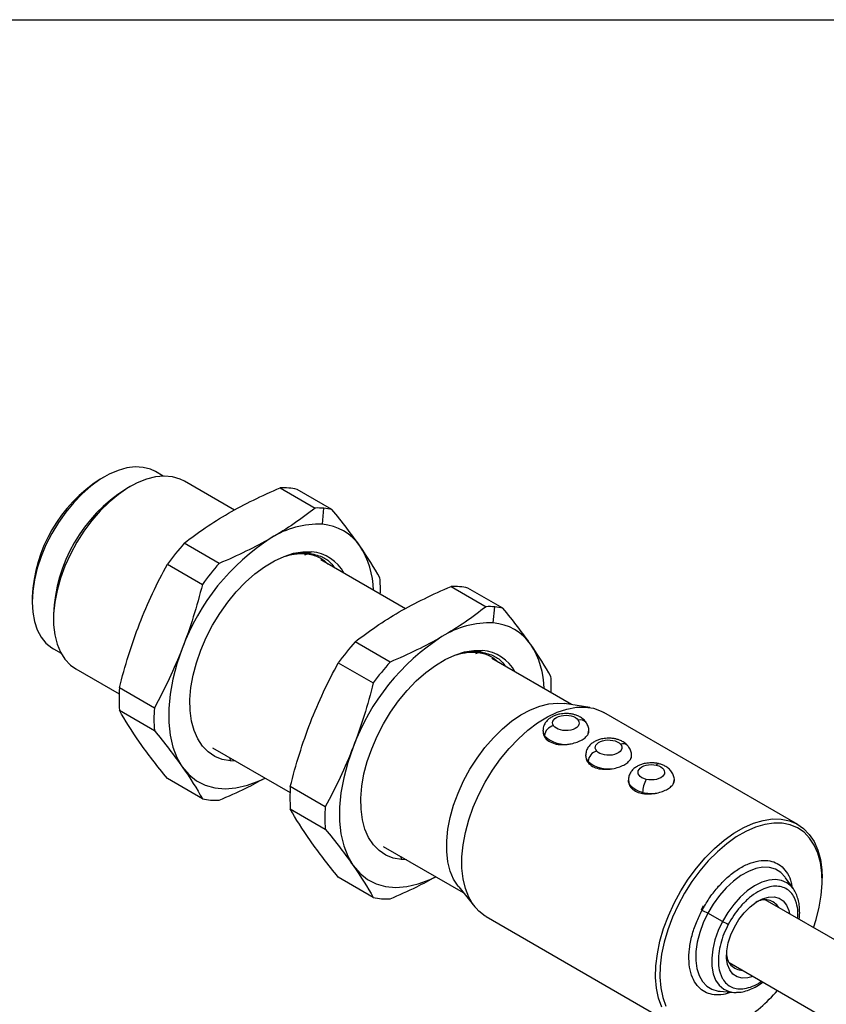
# Model space of a CAD drawing. Header units: millimetres. Extents: x 10 to 410, y 10 to 314.
# Tile 7 of 8: x 286 to 352, y 233 to 314. Entities that reach past the tile are written whole.
import ezdxf

# ---------------------------------------------------------------- set-up
doc = ezdxf.new("R2010")
doc.units = ezdxf.units.MM
doc.header["$LTSCALE"] = 1.5
doc.layers.add('TEXT', color=140, linetype='Continuous', lineweight=25)

msp = doc.modelspace()

# ---------------------------------------------------------------- linework, layer by layer
for p, q in [((292.567, 276.502), (292.208, 276.294)), ((297.434, 276.556), (296.801, 276.921)), ((294.689, 275.692), (294.329, 275.484)), ((303.324, 273.742), (299.176, 276.137)), ((307.11, 275.58), (310.002, 273.911)), ((311.392, 273.786), (308.5, 275.456)), ((310.594, 272.568), (310.714, 273.893)), ((302.057, 269.324), (299.165, 270.994)), ((309.151, 270.025), (309.372, 270.13)), ((309.71, 270.29), (309.464, 270.173)), ((297.775, 269.265), (300.667, 267.595)), ((317.466, 265.578), (310.465, 269.62)), ((321.252, 267.416), (324.144, 265.747)), ((325.534, 265.622), (322.642, 267.292)), ((286.582, 266.549), (286.582, 266.134)), ((324.736, 264.404), (324.856, 265.729)), ((288.344, 265.117), (288.344, 264.702)), ((316.199, 261.16), (313.307, 262.83)), ((288.336, 262.258), (288.969, 261.893)), ((323.294, 261.861), (323.515, 261.966)), ((323.852, 262.126), (323.606, 262.009)), ((311.917, 261.101), (314.809, 259.431)), ((331.221, 257.638), (324.607, 261.455)), ((290.203, 260.594), (293.776, 258.531)), ((296.695, 257.356), (293.803, 259.026)), ((332.727, 257.399), (330.636, 257.73)), ((293.803, 257.173), (296.695, 255.504)), ((349.937, 247.73), (333.896, 256.99)), ((328.846, 255.471), (328.846, 255.436)), ((328.976, 255.072), (328.976, 254.985)), ((332.592, 255.21), (332.626, 255.436)), ((332.646, 255.435), (332.646, 255.471)), ((301.493, 254.077), (307.918, 250.367)), ((332.382, 253.43), (332.382, 253.395)), ((336.182, 253.395), (336.182, 253.43)), ((302.918, 253.254), (302.992, 252.976)), ((303.424, 252.961), (302.992, 252.976)), ((332.582, 252.939), (332.582, 252.843)), ((300.667, 249.851), (297.775, 251.521)), ((335.917, 251.389), (335.917, 251.354)), ((339.663, 251.128), (339.697, 251.354)), ((339.717, 251.353), (339.717, 251.389)), ((310.837, 249.192), (307.945, 250.862)), ((337.101, 250.284), (337.101, 250.373)), ((307.945, 249.009), (310.837, 247.339)), ((315.635, 245.913), (322.248, 242.095)), ((317.06, 245.09), (317.135, 244.812)), ((317.567, 244.797), (317.135, 244.812)), ((314.809, 241.687), (311.917, 243.357)), ((349.575, 242.383), (348.931, 243.319)), ((351.957, 243.058), (351.957, 243.266)), ((321.875, 242.555), (323.208, 240.91)), ((349.575, 242.383), (349.527, 242.449)), ((402.038, 209.859), (347.246, 241.489)), ((342.114, 240.988), (341.931, 240.639)), ((324.147, 240.102), (340.188, 230.842)), ((343.713, 239.7), (342.489, 240.37)), ((344.246, 236.293), (399.038, 204.662)), ((343.505, 233.919), (344.637, 233.829))]:
    msp.add_line(p, q)
at = {"flags": 128}
for points in [[(296.801, 276.921), (296.384, 277.119), (295.776, 277.278), (295.117, 277.316), (294.418, 277.232), (293.69, 277.027), (292.944, 276.706), (292.192, 276.272), (291.447, 275.732), (290.719, 275.096), (290.02, 274.373), (289.361, 273.575), (288.753, 272.713), (288.205, 271.803), (287.726, 270.857), (287.323, 269.892), (287.003, 268.922), (286.77, 267.962), (286.63, 267.028), (286.582, 266.134), (286.63, 265.295), (286.77, 264.524), (287.003, 263.832), (287.323, 263.232), (287.726, 262.731), (288.205, 262.339), (288.336, 262.258)], [(299.176, 276.137), (298.818, 276.313), (298.194, 276.497), (297.518, 276.557), (296.798, 276.493), (296.047, 276.306), (295.275, 275.999), (294.494, 275.576), (293.716, 275.044), (292.953, 274.41), (292.216, 273.685), (291.517, 272.879), (290.866, 272.005), (290.273, 271.076), (289.746, 270.105), (289.295, 269.108), (288.925, 268.1), (288.643, 267.096), (288.452, 266.111), (288.356, 265.16), (288.356, 264.258), (288.452, 263.418), (288.643, 262.653), (288.925, 261.975), (289.295, 261.394), (289.746, 260.918), (290.203, 260.594)], [(302.992, 252.976), (302.316, 253.102), (301.698, 253.352), (301.148, 253.723), (300.674, 254.21), (300.282, 254.804), (299.979, 255.498), (299.769, 256.282), (299.656, 257.144), (299.639, 258.071), (299.721, 259.05), (299.899, 260.066), (300.171, 261.106), (300.534, 262.153), (300.981, 263.193), (301.507, 264.21), (302.103, 265.189), (302.761, 266.117), (303.471, 266.979), (304.224, 267.763), (305.008, 268.458), (305.811, 269.053), (306.622, 269.54), (307.429, 269.912), (308.22, 270.163), (308.984, 270.29), (309.71, 270.29)], [(299.003, 262.29), (298.56, 261.016), (298.222, 259.751), (297.995, 258.511), (297.88, 257.313), (297.88, 256.173), (297.995, 255.108), (298.222, 254.13), (298.56, 253.254), (299.003, 252.492)], [(317.135, 244.812), (316.458, 244.938), (315.84, 245.188), (315.29, 245.559), (314.816, 246.046), (314.424, 246.64), (314.122, 247.334), (313.912, 248.118), (313.798, 248.98), (313.781, 249.907), (313.863, 250.886), (314.041, 251.902), (314.313, 252.942), (314.676, 253.989), (315.123, 255.029), (315.649, 256.046), (316.245, 257.025), (316.903, 257.953), (317.614, 258.815), (318.366, 259.599), (319.15, 260.294), (319.953, 260.889), (320.764, 261.376), (321.571, 261.748), (322.362, 261.999), (323.126, 262.125), (323.852, 262.126)], [(321.875, 242.555), (321.831, 242.611), (321.461, 243.193), (321.179, 243.871), (320.988, 244.636), (320.892, 245.476), (320.892, 246.378), (320.988, 247.328), (321.179, 248.313), (321.461, 249.317), (321.831, 250.326), (322.282, 251.323), (322.808, 252.293), (323.402, 253.222), (324.053, 254.097), (324.752, 254.903), (325.489, 255.628), (326.252, 256.261), (327.03, 256.794), (327.811, 257.217), (328.583, 257.524), (329.334, 257.711), (330.054, 257.774), (330.636, 257.73)], [(324.147, 240.102), (324.075, 240.145), (323.542, 240.551), (323.085, 241.07), (322.712, 241.694), (322.428, 242.414), (322.236, 243.22), (322.139, 244.101), (322.139, 245.044), (322.236, 246.037), (322.428, 247.065), (322.712, 248.113), (323.085, 249.167), (323.542, 250.213), (324.075, 251.236), (324.677, 252.22), (325.341, 253.153), (326.057, 254.022), (326.813, 254.813), (327.601, 255.517), (328.409, 256.122), (329.226, 256.622), (330.039, 257.008), (330.839, 257.275), (331.613, 257.419), (332.35, 257.439), (333.041, 257.335), (333.675, 257.106), (333.896, 256.99)], [(313.145, 254.126), (312.702, 252.852), (312.365, 251.587), (312.137, 250.347), (312.022, 249.149), (312.022, 248.009), (312.137, 246.944), (312.365, 245.966), (312.702, 245.09), (313.145, 244.328)], [(338.232, 252.63), (338.291, 252.701), (338.348, 252.744), (338.4, 252.757), (338.415, 252.755)], [(299.003, 252.492), (299.545, 251.853), (300.179, 251.346), (300.897, 250.978), (301.688, 250.755), (302.543, 250.678), (303.449, 250.75), (304.394, 250.969), (305.366, 251.332), (305.849, 251.562)], [(337.101, 250.373), (336.801, 250.462), (336.533, 250.58), (336.305, 250.725), (336.125, 250.89), (335.999, 251.07), (335.93, 251.261), (335.917, 251.391)], [(339.717, 251.386), (339.714, 251.321), (339.663, 251.128)], [(338.674, 232.605), (338.412, 233.348), (338.244, 234.174), (338.171, 235.071), (338.195, 236.028), (338.316, 237.031), (338.531, 238.065), (338.838, 239.116), (339.233, 240.17), (339.709, 241.211), (340.26, 242.226), (340.879, 243.199), (341.557, 244.117), (342.283, 244.967), (343.049, 245.737), (343.843, 246.417), (344.654, 246.997), (345.471, 247.469), (346.282, 247.825), (347.076, 248.062), (347.842, 248.176), (348.568, 248.165), (349.246, 248.029), (349.865, 247.77), (350.416, 247.392), (350.892, 246.901), (351.287, 246.303), (351.594, 245.606), (351.809, 244.82), (351.93, 243.957), (351.957, 243.266)], [(351.247, 239.179), (351.465, 239.86), (351.719, 240.877), (351.883, 241.871), (351.954, 242.827), (351.93, 243.731), (351.813, 244.572), (351.603, 245.337), (351.304, 246.016), (350.92, 246.599), (350.456, 247.078), (349.919, 247.445), (349.317, 247.697), (348.657, 247.83), (347.949, 247.84), (347.203, 247.73), (346.43, 247.499), (345.64, 247.152), (344.844, 246.693), (344.054, 246.128), (343.281, 245.466), (342.535, 244.715), (341.827, 243.887), (341.168, 242.993), (340.565, 242.045), (340.028, 241.057), (339.564, 240.043), (339.18, 239.017), (338.881, 237.993), (338.671, 236.986), (338.554, 236.009), (338.53, 235.078), (338.601, 234.203), (338.765, 233.399), (339.02, 232.676)], [(313.145, 244.328), (313.687, 243.689), (314.321, 243.182), (315.039, 242.814), (315.831, 242.591), (316.685, 242.514), (317.591, 242.586), (318.537, 242.805), (319.508, 243.168), (319.991, 243.398)], [(348.931, 243.319), (348.899, 243.364), (348.541, 243.747), (348.106, 244.015), (347.607, 244.16), (347.056, 244.18), (346.465, 244.073), (345.85, 243.843), (345.226, 243.494), (344.607, 243.037), (344.01, 242.481), (343.449, 241.84), (342.938, 241.131), (342.489, 240.37)], [(349.527, 242.449), (349.418, 242.583), (349.041, 242.902), (348.592, 243.1), (348.085, 243.173), (347.532, 243.119), (346.95, 242.938), (346.353, 242.636), (345.758, 242.222), (345.181, 241.705), (344.638, 241.102), (344.144, 240.427), (343.713, 239.7)], [(344.696, 239.234), (345.071, 239.854), (345.508, 240.417), (345.988, 240.901), (346.495, 241.288), (347.007, 241.562), (347.506, 241.713), (347.973, 241.736), (348.388, 241.63), (348.738, 241.398), (349.007, 241.049), (349.186, 240.597), (349.239, 240.339)], [(342.489, 240.37), (342.113, 239.577), (341.821, 238.771), (341.618, 237.972), (341.51, 237.199), (341.499, 236.472), (341.587, 235.809), (341.77, 235.225), (342.044, 234.735), (342.402, 234.352), (342.837, 234.084), (343.336, 233.939), (343.505, 233.919)], [(343.713, 239.7), (343.355, 238.94), (343.081, 238.168), (342.899, 237.404), (342.812, 236.671), (342.825, 235.988), (342.935, 235.373), (343.141, 234.843), (343.436, 234.413), (343.813, 234.094), (344.262, 233.896), (344.637, 233.829)], [(346.239, 235.142), (345.806, 235.018), (345.34, 234.995), (344.924, 235.101), (344.575, 235.333), (344.306, 235.682), (344.127, 236.134), (344.045, 236.671), (344.064, 237.274), (344.182, 237.919), (344.395, 238.58), (344.696, 239.234)], [(344.637, 233.829), (344.769, 233.823), (344.839, 233.823)]]:
    msp.add_lwpolyline(points, dxfattribs=at)
for centre, radius, start, end in [((298.799, 265.993), 12.229, 122.61121, 177.39417), ((301.28, 264.561), 12.947, 122.46711, 177.53827), ((307.333, 270.238), 5.347, 77.39392, 92.38705), ((310.217, 268.251), 5.664, 84.96489, 92.17473), ((310.269, 268.853), 5.06, 77.18329, 84.95622), ((310.291, 265.211), 7.363, 87.64224, 122.34928), ((310.271, 268.423), 4.157, 34.44136, 85.54789), ((316.309, 255.903), 18.447, 122.66893, 159.74192), ((315.125, 256.741), 21.398, 138.23458, 144.17627), ((307.817, 266.97), 7.005, 1.10182, 32.89393), ((309.425, 266.947), 3.355, 27.65823, 85.13063), ((318.017, 255.072), 21.398, 138.23458, 144.17627), ((303.32, 267.221), 12.079, 357.8914, 4.33775), ((321.475, 262.074), 5.347, 77.39392, 92.38705), ((324.359, 260.087), 5.664, 84.96489, 92.17473), ((324.411, 260.688), 5.06, 77.18329, 84.95622), ((324.433, 257.047), 7.363, 87.64224, 122.34928), ((324.413, 260.259), 4.157, 34.44136, 85.54789), ((330.451, 247.739), 18.447, 122.66893, 159.74192), ((329.267, 248.577), 21.398, 138.23458, 144.17627), ((321.959, 258.806), 7.005, 1.10182, 32.89393), ((323.567, 258.783), 3.355, 27.65823, 85.13063), ((332.159, 246.907), 21.398, 138.23458, 144.17627), ((317.462, 259.056), 12.079, 357.8914, 4.33775), ((306.25, 258.1), 12.482, 175.74339, 184.25661), ((309.142, 256.43), 12.482, 175.74339, 184.25661), ((329.899, 254.983), 0.927, 101.02556, 174.50212), ((331.954, 255.771), 0.611, 38.13862, 107.35547), ((329.553, 255.48), 0.706, 180.4096, 215.28749), ((330.687, 256.738), 2.388, 224.22772, 282.3403), ((331.985, 255.473), 0.662, 336.62132, 359.41371), ((335.469, 253.84), 0.564, 44.73141, 111.14141), ((333.128, 253.448), 0.746, 181.31263, 223.03462), ((333.558, 252.855), 0.979, 105.39481, 175.05884), ((335.518, 253.432), 0.664, 336.65784, 359.64729), ((334.24, 254.827), 2.512, 228.72906, 281.32719), ((339.241, 250.358), 2.14, 149.20833, 179.60435), ((320.392, 249.936), 12.482, 175.74339, 184.25661), ((337.819, 253.503), 3.212, 257.08434, 278.04822), ((301.79, 254.785), 5.06, 257.18329, 264.95622), ((301.842, 255.387), 5.664, 264.96489, 272.17473), ((323.285, 248.266), 12.482, 175.74339, 184.25661), ((315.932, 246.621), 5.06, 257.18329, 264.95622), ((315.984, 247.223), 5.664, 264.96489, 272.17473), ((347.213, 240.164), 1.334, 30.77574, 123.72197), ((338.946, 233.979), 7.307, 60.99626, 65.19567), ((347.256, 246.091), 7.307, 240.99626, 245.19567), ((345.402, 237.007), 1.357, 177.31078, 268.20225), ((339.059, 241.746), 12.028, 300.93175, 319.80637)]:
    msp.add_arc(centre, radius, start, end)
for points in [[(302.816, 273.473), (304.149, 274.242), (305.59, 274.938), (307.11, 275.58)], [(310.002, 273.911), (308.889, 273.033), (307.684, 272.201), (306.351, 271.432)], [(299.165, 270.994), (300.278, 271.871), (301.483, 272.703), (302.816, 273.473)], [(313.7, 270.775), (313.033, 271.723), (312.253, 272.733), (311.392, 273.786)], [(306.351, 271.432), (305.018, 270.662), (303.577, 269.967), (302.057, 269.324)], [(315.364, 268.134), (314.909, 268.953), (314.366, 269.826), (313.7, 270.775)], [(295.467, 264.331), (296.134, 266.049), (296.914, 267.686), (297.775, 269.265)], [(300.667, 267.595), (300.212, 265.782), (299.669, 264.008), (299.003, 262.29)], [(316.958, 265.309), (318.291, 266.078), (319.733, 266.773), (321.252, 267.416)], [(324.144, 265.747), (323.031, 264.869), (321.826, 264.037), (320.493, 263.268)], [(313.307, 262.83), (314.42, 263.707), (315.625, 264.539), (316.958, 265.309)], [(327.842, 262.61), (327.175, 263.559), (326.395, 264.569), (325.534, 265.622)], [(293.803, 259.026), (294.258, 260.84), (294.801, 262.614), (295.467, 264.331)], [(320.493, 263.268), (319.16, 262.498), (317.719, 261.803), (316.199, 261.16)], [(329.506, 259.97), (329.051, 260.789), (328.508, 261.662), (327.842, 262.61)], [(299.003, 262.29), (298.336, 260.573), (297.556, 258.936), (296.695, 257.356)], [(309.609, 256.167), (310.276, 257.885), (311.056, 259.522), (311.917, 261.101)], [(314.809, 259.431), (314.354, 257.618), (313.811, 255.844), (313.145, 254.126)], [(295.467, 254.533), (294.801, 255.481), (294.258, 256.354), (293.803, 257.173)], [(307.945, 250.862), (308.4, 252.676), (308.943, 254.449), (309.609, 256.167)], [(296.695, 255.504), (297.556, 254.45), (298.336, 253.44), (299.003, 252.492)], [(297.775, 251.521), (296.914, 252.575), (296.134, 253.585), (295.467, 254.533)], [(313.145, 254.126), (312.478, 252.408), (311.698, 250.772), (310.837, 249.192)], [(299.003, 252.492), (299.669, 251.543), (300.212, 250.671), (300.667, 249.851)], [(309.609, 246.369), (308.943, 247.317), (308.4, 248.19), (307.945, 249.009)], [(310.837, 247.339), (311.698, 246.286), (312.478, 245.276), (313.145, 244.328)], [(311.917, 243.357), (311.056, 244.411), (310.276, 245.42), (309.609, 246.369)], [(313.145, 244.328), (313.811, 243.379), (314.354, 242.506), (314.809, 241.687)]]:
    msp.add_open_spline(points, degree=3)
for points, knots in [([(307.565, 269.928), (307.899, 270.039), (308.225, 270.114), (308.86, 270.197), (309.169, 270.203), (309.464, 270.173)], [0, 0, 0, 0, 0.5, 0.5, 1, 1, 1, 1]), ([(307.565, 269.928), (307.885, 270.031), (308.196, 270.099), (308.801, 270.167), (309.094, 270.166), (309.372, 270.13)], [0, 0, 0, 0, 0.5, 0.5, 1, 1, 1, 1]), ([(309.372, 270.13), (309.736, 270.048), (310.369, 269.906), (310.836, 269.475), (311.035, 269.291)], [0, 0, 0, 0, 0.5737141, 1, 1, 1, 1]), ([(309.464, 270.173), (309.844, 270.095), (310.524, 269.955), (311.227, 269.483), (311.519, 269.092), (311.625, 268.95)], [0, 0, 0, 0, 0.447487, 0.79995, 1, 1, 1, 1]), ([(321.707, 261.764), (322.042, 261.875), (322.368, 261.95), (323.002, 262.033), (323.311, 262.039), (323.606, 262.009)], [0, 0, 0, 0, 0.5, 0.5, 1, 1, 1, 1]), ([(321.707, 261.764), (322.027, 261.867), (322.339, 261.935), (322.943, 262.003), (323.236, 262.002), (323.515, 261.966)], [0, 0, 0, 0, 0.5, 0.5, 1, 1, 1, 1]), ([(323.515, 261.966), (323.878, 261.884), (324.511, 261.742), (324.978, 261.311), (325.177, 261.127)], [0, 0, 0, 0, 0.573714, 1, 1, 1, 1]), ([(323.606, 262.009), (323.986, 261.931), (324.666, 261.79), (325.369, 261.319), (325.661, 260.928), (325.767, 260.786)], [0, 0, 0, 0, 0.447487, 0.79995, 1, 1, 1, 1]), ([(330.746, 256.906), (330.582, 256.897), (330.352, 256.886), (330.031, 256.811), (329.774, 256.724), (329.495, 256.579), (329.241, 256.383), (329.03, 256.129), (328.878, 255.821), (328.858, 255.593), (328.847, 255.478)], [0, 0, 0, 0, 0.175732, 0.245163, 0.359981, 0.477814, 0.603858, 0.733514, 0.865774, 1, 1, 1, 1]), ([(329.722, 255.893), (329.501, 256.22), (329.781, 256.588), (330.913, 256.843), (331.551, 256.681), (331.771, 256.354)], [0, 0, 0, 0, 0.5, 0.5, 1, 1, 1, 1]), ([(332.433, 256.147), (332.431, 256.151), (332.374, 256.267), (332.183, 256.44), (331.899, 256.64), (331.609, 256.765), (331.329, 256.846), (331.047, 256.896), (330.846, 256.902), (330.746, 256.906)], [0, 0, 0, 0, 0.008434, 0.210661, 0.406245, 0.571558, 0.702466, 0.851991, 1, 1, 1, 1]), ([(331.771, 256.354), (331.992, 256.028), (331.712, 255.659), (330.58, 255.405), (329.942, 255.567), (329.722, 255.893)], [0, 0, 0, 0, 0.5, 0.5, 1, 1, 1, 1]), ([(332.645, 255.463), (332.646, 255.465), (332.665, 255.59), (332.605, 255.84), (332.489, 256.047), (332.433, 256.147)], [0, 0, 0, 0, 0.009426, 0.524365, 1, 1, 1, 1]), ([(328.871, 255.436), (328.868, 255.345), (328.863, 255.189), (328.943, 255.045), (328.976, 254.985)], [0, 0, 0, 0, 0.5828638, 1, 1, 1, 1]), ([(331.197, 254.405), (331.366, 254.441), (331.526, 254.488), (331.827, 254.601), (331.966, 254.666), (332.21, 254.806), (332.317, 254.883), (332.486, 255.042), (332.551, 255.125), (332.592, 255.21)], [0, 0, 0, 0, 0.25, 0.25, 0.5, 0.5, 0.75, 0.75, 1, 1, 1, 1]), ([(328.976, 254.985), (329.059, 254.85), (329.181, 254.726), (329.485, 254.527), (329.67, 254.449), (329.972, 254.374), (330.079, 254.356), (330.297, 254.332), (330.408, 254.327), (330.633, 254.329), (330.748, 254.337), (330.975, 254.363), (331.087, 254.381), (331.197, 254.405)], [0, 0, 0, 0, 0.25, 0.25, 0.5, 0.5, 0.625, 0.625, 0.75, 0.75, 0.875, 0.875, 1, 1, 1, 1]), ([(334.282, 254.865), (334.117, 254.856), (333.888, 254.845), (333.567, 254.77), (333.31, 254.683), (333.031, 254.538), (332.776, 254.342), (332.565, 254.088), (332.413, 253.779), (332.393, 253.549), (332.382, 253.433)], [0, 0, 0, 0, 0.175397, 0.244695, 0.359295, 0.476903, 0.602707, 0.732115, 0.864123, 1, 1, 1, 1]), ([(333.298, 253.799), (333.027, 254.112), (333.247, 254.494), (334.333, 254.807), (334.994, 254.68), (335.266, 254.367)], [0, 0, 0, 0, 0.5, 0.5, 1, 1, 1, 1]), ([(335.266, 254.367), (335.537, 254.053), (335.317, 253.671), (334.231, 253.358), (333.569, 253.485), (333.298, 253.799)], [0, 0, 0, 0, 0.5, 0.5, 1, 1, 1, 1]), ([(335.862, 254.23), (335.814, 254.287), (335.689, 254.436), (335.431, 254.597), (335.145, 254.724), (334.865, 254.805), (334.583, 254.855), (334.382, 254.861), (334.282, 254.865)], [0, 0, 0, 0, 0.133032, 0.347852, 0.529422, 0.673204, 0.837434, 1, 1, 1, 1]), ([(336.182, 253.426), (336.182, 253.427), (336.201, 253.551), (336.13, 253.798), (336.016, 254.072), (335.897, 254.194), (335.862, 254.23)], [0, 0, 0, 0, 0.002215, 0.424044, 0.831227, 1, 1, 1, 1]), ([(332.408, 253.395), (332.404, 253.313), (332.393, 253.119), (332.513, 252.944), (332.582, 252.843)], [0, 0, 0, 0, 0.4202658, 1, 1, 1, 1]), ([(332.582, 252.843), (332.678, 252.722), (332.806, 252.615), (333.115, 252.444), (333.292, 252.381), (333.681, 252.3), (333.887, 252.283), (334.313, 252.293), (334.525, 252.32), (334.733, 252.364)], [0, 0, 0, 0, 0.25, 0.25, 0.5, 0.5, 0.75, 0.75, 1, 1, 1, 1]), ([(334.733, 252.364), (334.902, 252.4), (335.061, 252.447), (335.362, 252.56), (335.502, 252.625), (335.745, 252.765), (335.852, 252.842), (336.022, 253.001), (336.086, 253.084), (336.128, 253.169)], [0, 0, 0, 0, 0.25, 0.25, 0.5, 0.5, 0.75, 0.75, 1, 1, 1, 1]), ([(337.817, 252.824), (337.653, 252.815), (337.423, 252.804), (337.102, 252.729), (336.845, 252.641), (336.566, 252.497), (336.312, 252.301), (336.101, 252.047), (335.949, 251.738), (335.928, 251.509), (335.918, 251.394)], [0, 0, 0, 0, 0.17554, 0.244895, 0.359588, 0.477292, 0.603198, 0.732712, 0.864828, 1, 1, 1, 1]), ([(336.128, 253.169), (336.164, 253.24), (336.203, 253.315), (336.179, 253.389), (336.177, 253.394)], [0, 0, 0, 0, 0.937466, 1, 1, 1, 1]), ([(337.403, 251.454), (336.84, 251.586), (336.57, 251.957), (337.028, 252.606), (337.67, 252.762), (338.232, 252.63)], [0, 0, 0, 0, 0.5, 0.5, 1, 1, 1, 1]), ([(338.232, 252.63), (338.795, 252.498), (339.065, 252.127), (338.607, 251.478), (337.965, 251.321), (337.403, 251.454)], [0, 0, 0, 0, 0.5, 0.5, 1, 1, 1, 1]), ([(338.416, 252.755), (338.414, 252.756), (338.318, 252.783), (338.117, 252.812), (337.917, 252.82), (337.817, 252.824)], [0, 0, 0, 0, 0.010172, 0.507607, 1, 1, 1, 1]), ([(339.717, 251.383), (339.717, 251.385), (339.736, 251.509), (339.669, 251.76), (339.511, 252.091), (339.26, 252.361), (338.968, 252.557), (338.683, 252.684), (338.497, 252.733), (338.416, 252.755)], [0, 0, 0, 0, 0.002011, 0.187723, 0.366987, 0.552251, 0.731429, 0.882874, 1, 1, 1, 1]), ([(302.057, 249.727), (302.808, 250.052), (304.129, 250.625), (305.326, 251.281), (305.843, 251.565)], [0, 0, 0, 0, 0.568101, 1, 1, 1, 1]), ([(335.942, 251.354), (335.941, 251.264), (335.938, 251.031), (336.178, 250.692), (336.58, 250.409), (336.936, 250.324), (337.101, 250.284)], [0, 0, 0, 0, 0.183694, 0.470495, 0.75369, 1, 1, 1, 1]), ([(338.269, 250.323), (338.437, 250.359), (338.597, 250.406), (338.898, 250.519), (339.037, 250.584), (339.281, 250.724), (339.388, 250.801), (339.557, 250.96), (339.622, 251.043), (339.663, 251.128)], [0, 0, 0, 0, 0.25, 0.25, 0.5, 0.5, 0.75, 0.75, 1, 1, 1, 1]), ([(337.101, 250.284), (337.286, 250.252), (337.48, 250.241), (337.876, 250.256), (338.076, 250.282), (338.269, 250.323)], [0, 0, 0, 0, 0.5, 0.5, 1, 1, 1, 1]), ([(342.011, 240.613), (342.196, 240.936), (342.576, 241.602), (343.288, 242.525), (344.097, 243.357), (344.974, 244.031), (345.861, 244.501), (346.705, 244.744), (347.46, 244.765), (348.112, 244.59), (348.668, 244.233), (349.109, 243.671), (349.381, 243.1), (349.437, 242.676), (349.452, 242.561)], [0, 0, 0, 0, 0.082241, 0.169407, 0.260198, 0.352916, 0.445633, 0.536424, 0.62359, 0.705831, 0.788072, 0.875239, 0.966029, 1, 1, 1, 1]), ([(316.199, 241.563), (316.95, 241.888), (318.271, 242.461), (319.468, 243.117), (319.985, 243.401)], [0, 0, 0, 0, 0.568101, 1, 1, 1, 1]), ([(349.921, 239.945), (349.933, 240.132), (349.963, 240.59), (349.869, 241.103), (349.731, 241.514), (349.555, 241.865), (349.275, 242.218), (348.848, 242.495), (348.345, 242.629), (347.767, 242.609), (347.129, 242.426), (346.452, 242.067), (345.892, 241.636), (345.467, 241.229), (345.076, 240.801), (344.626, 240.221), (344.335, 239.712), (344.19, 239.458)], [0, 0, 0, 0, 0.057039, 0.139595, 0.180045, 0.220539, 0.295944, 0.371394, 0.446798, 0.522248, 0.603089, 0.685645, 0.768201, 0.80865, 0.849145, 0.924561, 1, 1, 1, 1]), ([(350.053, 239.868), (350.061, 239.918), (350.093, 240.149), (350.1, 240.549), (350.066, 241.059), (349.97, 241.543), (349.807, 241.988), (349.653, 242.296), (349.535, 242.431), (349.515, 242.454)], [0, 0, 0, 0, 0.048154, 0.225733, 0.406346, 0.58941, 0.774591, 0.962069, 1, 1, 1, 1]), ([(344.439, 233.845), (344.216, 233.77), (343.72, 233.605), (343.025, 233.602), (342.372, 233.772), (341.818, 234.133), (341.369, 234.687), (341.055, 235.443), (340.909, 236.37), (340.945, 237.417), (341.159, 238.513), (341.511, 239.595), (341.848, 240.28), (342.011, 240.613)], [0, 0, 0, 0, 0.07517, 0.167276, 0.254176, 0.341077, 0.433183, 0.529117, 0.627088, 0.725059, 0.820994, 0.9131, 1, 1, 1, 1]), ([(344.19, 239.458), (344.062, 239.196), (343.804, 238.673), (343.538, 237.847), (343.376, 237.018), (343.349, 236.22), (343.442, 235.628), (343.582, 235.217), (343.757, 234.866), (344.038, 234.514), (344.465, 234.236), (344.968, 234.102), (345.546, 234.12), (346.183, 234.315), (346.66, 234.534), (346.906, 234.726), (346.929, 234.744)], [0, 0, 0, 0, 0.0792642, 0.158552, 0.243518, 0.3302871, 0.4170562, 0.4595699, 0.5021313, 0.5813835, 0.6606837, 0.739936, 0.8192362, 0.9042022, 0.9909713, 1, 1, 1, 1]), ([(344.87, 233.834), (344.955, 233.833), (345.207, 233.83), (345.644, 233.93), (346.163, 234.123), (346.637, 234.371), (346.928, 234.582), (347.053, 234.673)], [0, 0, 0, 0, 0.1189445, 0.3561562, 0.5924478, 0.8256032, 1, 1, 1, 1])]:
    msp.add_open_spline(points, degree=3, knots=knots)
at = {"layer": 'TEXT'}
msp.add_line((9.525, 314.325), (409.575, 314.325), dxfattribs=at)

doc.saveas('drawing.dxf')
